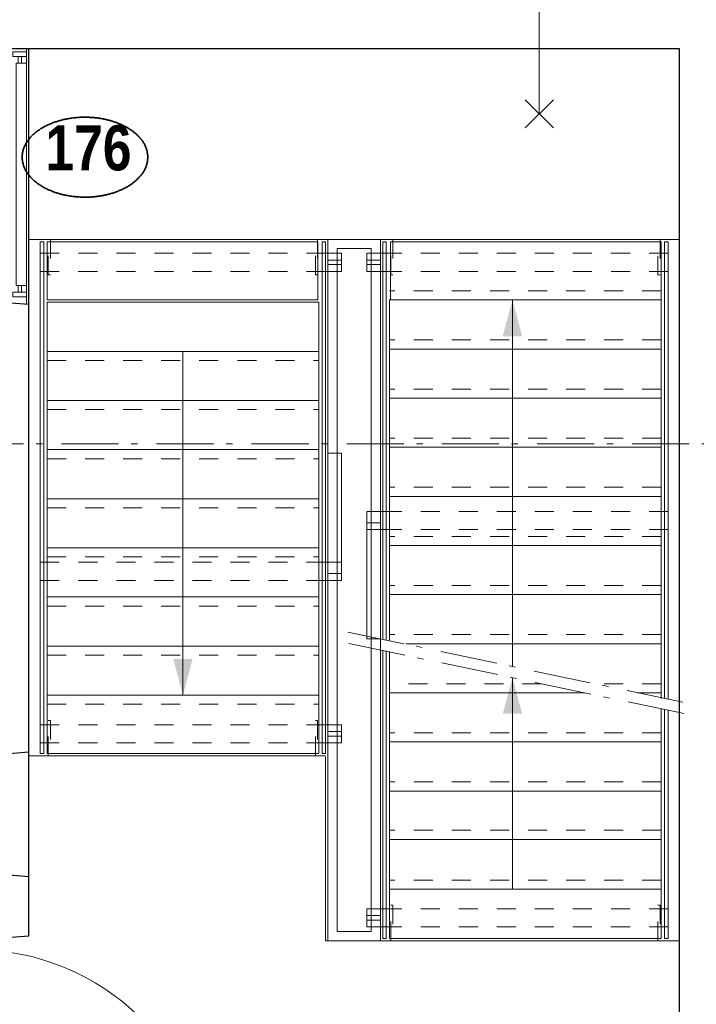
# Model space of a CAD drawing. Header units: millimetres. Extents: x 274611 to 749520, y 175257 to 298905.
# Tile 120 of 251: x 557131 to 560095, y 224359 to 228669. Entities that reach past the tile are written whole.
import ezdxf
from ezdxf.enums import TextEntityAlignment as Align

# ---------------------------------------------------------------- set-up
doc = ezdxf.new("R2010")
doc.units = ezdxf.units.MM
doc.header["$LTSCALE"] = 400
doc.linetypes.add('STYLE_01', pattern=[0.416641, 0.208282, -0.208359])
doc.linetypes.add('STYLE_06', pattern=[1.041641, 0.625, -0.208282, 0.069427, -0.138931])
for name, color, linetype, lineweight in [('BA-Brandveiligheid', 7, 'Continuous', 15), ('Binnenkozijnen', 140, 'Continuous', 15), ('Buitenkozijnen', 140, 'Continuous', 15), ('Detailaanduiding', 5, 'Continuous', 70), ('Lijn-afbreek', 140, 'STYLE_06', 15), ('mat-beton (ihwg)', 5, 'Continuous', 25), ('mat-naaldhout', 140, 'Continuous', 15), ('None', 7, 'Continuous', 9)]:
    doc.layers.add(name, color=color, linetype=linetype, lineweight=lineweight)
doc.styles.add('Arial Narrow', font='ARIALN.TTF', dxfattribs={"height": 222.25})
doc.styles.add('Arial Narrow (bold)', font='ARIALNB.TTF', dxfattribs={"height": 172.861111})
doc.styles.get("Standard").update_dxf_attribs({"font": 'arial.ttf'})

# ---------------------------------------------------------------- blocks, each defined once
blk = doc.blocks.new('*U656')
at = {"layer": 'Lijn-afbreek', "color": 43, "linetype": 'STYLE_01', "lineweight": 9}
blk.add_line((40461.1, 8705), (39271.1, 8705), dxfattribs=at)
at = {"layer": 'Lijn-afbreek', "color": 43, "linetype": 'Continuous', "lineweight": 9}
for p, q in [((40461.1, 8665), (39271.1, 8665)), ((39271.1, 8425), (39271.1, 8665)), ((40461.1, 8425), (40461.1, 8665))]:
    blk.add_line(p, q, dxfattribs=at)
blk = doc.blocks.new('*U657')
at = {"layer": 'Lijn-afbreek', "color": 43, "linetype": 'STYLE_01', "lineweight": 9}
blk.add_line((40461.1, 8275), (39271.1, 8275), dxfattribs=at)
at = {"layer": 'Lijn-afbreek', "color": 43, "linetype": 'Continuous', "lineweight": 9}
for p, q in [((40461.1, 8235), (39271.1, 8235)), ((39271.1, 7995), (39271.1, 8235)), ((40461.1, 7995), (40461.1, 8235))]:
    blk.add_line(p, q, dxfattribs=at)
blk = doc.blocks.new('*U658')
at = {"layer": 'Lijn-afbreek', "color": 43, "linetype": 'STYLE_01', "lineweight": 9}
blk.add_line((40461.1, 8490), (39271.1, 8490), dxfattribs=at)
at = {"layer": 'Lijn-afbreek', "color": 43, "linetype": 'Continuous', "lineweight": 9}
for p, q in [((40461.1, 8450), (39271.1, 8450)), ((39271.1, 8210), (39271.1, 8450)), ((40461.1, 8210), (40461.1, 8450))]:
    blk.add_line(p, q, dxfattribs=at)
blk = doc.blocks.new('*U659')
at = {"layer": 'Lijn-afbreek', "color": 43, "linetype": 'Continuous', "lineweight": 9}
for p, q in [((40461.1, 9135), (39275.8, 9135)), ((39275.8, 8880), (39275.8, 9135)), ((40461.1, 9135), (40461.1, 8880)), ((40461.1, 8880), (39275.8, 8880))]:
    blk.add_line(p, q, dxfattribs=at)
blk = doc.blocks.new('*U660')
at = {"layer": 'Lijn-afbreek', "color": 43, "linetype": 'STYLE_01', "lineweight": 9}
blk.add_line((40461.1, 8920), (39271.1, 8920), dxfattribs=at)
at = {"layer": 'Lijn-afbreek', "color": 43, "linetype": 'Continuous', "lineweight": 9}
for p, q in [((40461.1, 8880), (39271.1, 8880)), ((39271.1, 8640), (39271.1, 8880)), ((40461.1, 8640), (40461.1, 8880))]:
    blk.add_line(p, q, dxfattribs=at)
blk = doc.blocks.new('*U661')
at = {"layer": 'Lijn-afbreek', "color": 8, "linetype": 'STYLE_01', "lineweight": 5}
blk.add_line((40461.1, 8060), (39271.1, 8060), dxfattribs=at)
at = {"layer": 'Lijn-afbreek', "color": 8, "linetype": 'Continuous', "lineweight": 5}
for p, q in [((40461.1, 8020), (39271.1, 8020)), ((39271.1, 7780), (39271.1, 8020)), ((40461.1, 7780), (40461.1, 8020))]:
    blk.add_line(p, q, dxfattribs=at)
blk = doc.blocks.new('*U662')
at = {"layer": 'Lijn-afbreek', "color": 8, "linetype": 'STYLE_01', "lineweight": 5}
blk.add_line((40461.1, 7845), (39271.1, 7845), dxfattribs=at)
at = {"layer": 'Lijn-afbreek', "color": 8, "linetype": 'Continuous', "lineweight": 5}
for p, q in [((40461.1, 7805), (39271.1, 7805)), ((39271.1, 7565), (39271.1, 7805)), ((40461.1, 7565), (40461.1, 7805))]:
    blk.add_line(p, q, dxfattribs=at)
blk = doc.blocks.new('*U663')
at = {"layer": 'Lijn-afbreek', "color": 140, "linetype": 'STYLE_01', "lineweight": 15}
blk.add_line((40461.1, 6770), (39271.1, 6770), dxfattribs=at)
at = {"layer": 'Lijn-afbreek', "color": 140, "linetype": 'Continuous', "lineweight": 15}
for p, q in [((40461.1, 6730), (39271.1, 6730)), ((39271.1, 6490), (39271.1, 6730)), ((40461.1, 6490), (40461.1, 6730))]:
    blk.add_line(p, q, dxfattribs=at)
blk = doc.blocks.new('*U664')
at = {"layer": 'Lijn-afbreek', "color": 140, "linetype": 'STYLE_01', "lineweight": 15}
blk.add_line((40461.1, 6985), (39271.1, 6985), dxfattribs=at)
at = {"layer": 'Lijn-afbreek', "color": 140, "linetype": 'Continuous', "lineweight": 15}
for p, q in [((40461.1, 6945), (39271.1, 6945)), ((39271.1, 6705), (39271.1, 6945)), ((40461.1, 6705), (40461.1, 6945))]:
    blk.add_line(p, q, dxfattribs=at)
blk = doc.blocks.new('*U665')
at = {"layer": 'Lijn-afbreek', "color": 43, "linetype": 'STYLE_01', "lineweight": 9}
blk.add_line((40461.1, 6558.5), (39271.1, 6558.5), dxfattribs=at)
at = {"layer": 'Lijn-afbreek', "color": 43, "linetype": 'Continuous', "lineweight": 9}
for p, q in [((40461.1, 6518.5), (39271.1, 6518.5)), ((39271.1, 6278.5), (39271.1, 6518.5)), ((40461.1, 6278.5), (40461.1, 6518.5))]:
    blk.add_line(p, q, dxfattribs=at)
blk = doc.blocks.new('*U666')
at = {"layer": 'Lijn-afbreek', "color": 43, "linetype": 'STYLE_01', "lineweight": 9}
blk.add_line((40461.1, 6340), (39271.1, 6340), dxfattribs=at)
at = {"layer": 'Lijn-afbreek', "color": 43, "linetype": 'Continuous', "lineweight": 9}
for p, q in [((39271.1, 6085), (39271.1, 6325)), ((40461.1, 6300), (39271.1, 6300)), ((40461.1, 6085), (40461.1, 6325)), ((40461.1, 6085), (39271.1, 6085))]:
    blk.add_line(p, q, dxfattribs=at)
blk = doc.blocks.new('*U667')
at = {"layer": 'Lijn-afbreek', "color": 8, "linetype": 'Continuous', "lineweight": 5}
for p, q in [((39809.4, 7276.1), (39809.4, 8880)), ((40461.1, 7590), (39271.1, 7590)), ((39271.1, 7390.1), (39271.1, 7590)), ((40461.1, 7375), (39342.2, 7375)), ((39271.1, 7135), (39271.1, 7340.9)), ((39809.4, 6300), (39809.4, 7226.9)), ((40461.1, 7160), (40357.5, 7160))]:
    blk.add_line(p, q, dxfattribs=at)
at = {"layer": 'Lijn-afbreek', "color": 8, "linetype": 'STYLE_01', "lineweight": 5}
for p, q in [((40461.1, 7630), (39271.1, 7630)), ((40461.1, 7415), (39271.1, 7415)), ((40461.1, 7200), (40168.6, 7200))]:
    blk.add_line(p, q, dxfattribs=at)
at = {"layer": 'Lijn-afbreek', "color": 43, "linetype": 'Continuous', "lineweight": 9}
for p, q in [((40461.1, 7350), (40461.1, 7590)), ((40461.1, 7135), (40461.1, 7375)), ((39271.1, 6920), (39271.1, 7160)), ((40461.1, 7138.1), (40461.1, 7160))]:
    blk.add_line(p, q, dxfattribs=at)
at = {"layer": 'Lijn-afbreek', "color": 140, "linetype": 'STYLE_01', "lineweight": 15}
blk.add_line((39936.7, 7200), (39271.1, 7200), dxfattribs=at)
at = {"layer": 'Lijn-afbreek', "color": 140, "linetype": 'Continuous', "lineweight": 15}
for p, q in [((40125.6, 7160), (39271.1, 7160)), ((40461.1, 6920), (40461.1, 7088.9))]:
    blk.add_line(p, q, dxfattribs=at)
at = {"layer": 'Lijn-afbreek', "color": 8, "lineweight": 5}
for points in [[(39809.4, 8880), (39852, 8721.3), (39766.9, 8721.3)], [(39809.4, 7226.9), (39852, 7068.2), (39766.9, 7068.2)]]:
    blk.add_solid(points, dxfattribs=at)
at = {"layer": 'None', "color": 7}
for name in ['*U659', '*U660', '*U656', '*U658', '*U657', '*U661', '*U662', '*U664', '*U663', '*U665', '*U666']:
    blk.add_blockref(name, (0, 0), dxfattribs=at)
blk = doc.blocks.new('*U668')
at = {"layer": 'Lijn-afbreek', "color": 43, "linetype": 'Continuous', "lineweight": 9}
for p, q in [((37771.1, 9135), (38956.4, 9135)), ((37771.1, 9135), (37771.1, 8880)), ((38956.4, 8880), (38956.4, 9135)), ((37771.1, 8880), (38956.4, 8880))]:
    blk.add_line(p, q, dxfattribs=at)
blk = doc.blocks.new('*U669')
at = {"layer": 'Lijn-afbreek', "color": 43, "linetype": 'Continuous', "lineweight": 9}
for p, q in [((37771.1, 8655), (37771.1, 8415)), ((37771.1, 8655), (38961.1, 8655)), ((38961.1, 8655), (38961.1, 8415)), ((37771.1, 8440), (38961.1, 8440))]:
    blk.add_line(p, q, dxfattribs=at)
at = {"layer": 'Lijn-afbreek', "color": 43, "linetype": 'STYLE_01', "lineweight": 9}
blk.add_line((37771.1, 8400), (38961.1, 8400), dxfattribs=at)
blk = doc.blocks.new('*U670')
at = {"layer": 'Lijn-afbreek', "color": 43, "linetype": 'Continuous', "lineweight": 9}
for p, q in [((37771.1, 8440), (37771.1, 8200)), ((37771.1, 8440), (38961.1, 8440)), ((38961.1, 8440), (38961.1, 8200)), ((37771.1, 8225), (38961.1, 8225))]:
    blk.add_line(p, q, dxfattribs=at)
at = {"layer": 'Lijn-afbreek', "color": 43, "linetype": 'STYLE_01', "lineweight": 9}
blk.add_line((37771.1, 8185), (38961.1, 8185), dxfattribs=at)
blk = doc.blocks.new('*U671')
at = {"layer": 'Lijn-afbreek', "color": 43, "linetype": 'Continuous', "lineweight": 9}
for p, q in [((37771.1, 8225), (37771.1, 7985)), ((37771.1, 8225), (38961.1, 8225)), ((38961.1, 8225), (38961.1, 7985)), ((37771.1, 8010), (38961.1, 8010))]:
    blk.add_line(p, q, dxfattribs=at)
at = {"layer": 'Lijn-afbreek', "color": 43, "linetype": 'STYLE_01', "lineweight": 9}
blk.add_line((37771.1, 7970), (38961.1, 7970), dxfattribs=at)
blk = doc.blocks.new('*U672')
at = {"layer": 'Lijn-afbreek', "color": 43, "linetype": 'Continuous', "lineweight": 9}
for p, q in [((37771.1, 8010), (37771.1, 7770)), ((37771.1, 8010), (38961.1, 8010)), ((38961.1, 8010), (38961.1, 7770)), ((37771.1, 7795), (38961.1, 7795))]:
    blk.add_line(p, q, dxfattribs=at)
at = {"layer": 'Lijn-afbreek', "color": 43, "linetype": 'STYLE_01', "lineweight": 9}
blk.add_line((37771.1, 7755), (38961.1, 7755), dxfattribs=at)
blk = doc.blocks.new('*U673')
at = {"layer": 'Lijn-afbreek', "color": 43, "linetype": 'Continuous', "lineweight": 9}
for p, q in [((37771.1, 7795), (37771.1, 7555)), ((37771.1, 7795), (38961.1, 7795)), ((38961.1, 7795), (38961.1, 7555)), ((37771.1, 7580), (38961.1, 7580))]:
    blk.add_line(p, q, dxfattribs=at)
at = {"layer": 'Lijn-afbreek', "color": 43, "linetype": 'STYLE_01', "lineweight": 9}
blk.add_line((37771.1, 7540), (38961.1, 7540), dxfattribs=at)
blk = doc.blocks.new('*U674')
at = {"layer": 'Lijn-afbreek', "color": 43, "linetype": 'Continuous', "lineweight": 9}
for p, q in [((37771.1, 7580), (37771.1, 7340)), ((37771.1, 7580), (38961.1, 7580)), ((38961.1, 7580), (38961.1, 7340)), ((37771.1, 7365), (38961.1, 7365))]:
    blk.add_line(p, q, dxfattribs=at)
at = {"layer": 'Lijn-afbreek', "color": 43, "linetype": 'STYLE_01', "lineweight": 9}
blk.add_line((37771.1, 7325), (38961.1, 7325), dxfattribs=at)
blk = doc.blocks.new('*U675')
at = {"layer": 'Lijn-afbreek', "color": 43, "linetype": 'Continuous', "lineweight": 9}
for p, q in [((37771.1, 7365), (37771.1, 7125)), ((37771.1, 7365), (38961.1, 7365)), ((38961.1, 7365), (38961.1, 7125)), ((37771.1, 7150), (38961.1, 7150))]:
    blk.add_line(p, q, dxfattribs=at)
at = {"layer": 'Lijn-afbreek', "color": 43, "linetype": 'STYLE_01', "lineweight": 9}
blk.add_line((37771.1, 7110), (38961.1, 7110), dxfattribs=at)
blk = doc.blocks.new('*U676')
at = {"layer": 'Lijn-afbreek', "color": 43, "linetype": 'Continuous', "lineweight": 9}
for p, q in [((37771.1, 8870), (37771.1, 8630)), ((37771.1, 8870), (38961.1, 8870)), ((38961.1, 8870), (38961.1, 8630)), ((37771.1, 8655), (38961.1, 8655))]:
    blk.add_line(p, q, dxfattribs=at)
at = {"layer": 'Lijn-afbreek', "color": 43, "linetype": 'STYLE_01', "lineweight": 9}
blk.add_line((37771.1, 8615), (38961.1, 8615), dxfattribs=at)
blk = doc.blocks.new('*U677')
at = {"layer": 'Lijn-afbreek', "color": 8, "linetype": 'Continuous', "lineweight": 5}
blk.add_line((38366.1, 8655), (38366.1, 7150), dxfattribs=at)
at = {"layer": 'Lijn-afbreek', "color": 8, "lineweight": 5}
blk.add_solid([(38366.1, 7150), (38323.6, 7308.8), (38408.6, 7308.8)], dxfattribs=at)
at = {"layer": 'None', "color": 43, "linetype": 'Continuous', "lineweight": 9}
blk.add_lwpolyline([(37771.1, 7150), (38961.1, 7150), (38961.1, 6895), (37771.1, 6895)], close=True, dxfattribs=at)
at = {"layer": 'None', "color": 7}
for name in ['*U668', '*U676', '*U669', '*U670', '*U671', '*U672', '*U673', '*U674', '*U675']:
    blk.add_blockref(name, (0, 0), dxfattribs=at)
blk = doc.blocks.new('*U678')
at = {"layer": 'Lijn-afbreek', "color": 43, "linetype": 'Continuous', "lineweight": 9}
for points in [[(37756.1, 6895), (37741.1, 6895), (37741.1, 9135), (37756.1, 9135)], [(38991.1, 6895), (38976.1, 6895), (38976.1, 9135), (38991.1, 9135)]]:
    blk.add_lwpolyline(points, close=True, dxfattribs=at)
for points in [[(39256.1, 7393.1), (39256.1, 9135), (39241.1, 9135), (39241.1, 7396.1)], [(40491.1, 7132.1), (40491.1, 9135), (40476.1, 9135), (40476.1, 7135.1)], [(39256.1, 7343.9), (39256.1, 6085), (39241.1, 6085), (39241.1, 7346.9)], [(40491.1, 7082.9), (40491.1, 6085), (40476.1, 6085), (40476.1, 7085.9)]]:
    blk.add_lwpolyline(points, dxfattribs=at)
at = {"layer": 'None', "color": 43, "linetype": 'Continuous', "lineweight": 9}
for p, q in [((38991.1, 6885), (37691.1, 6885)), ((38991.1, 6075), (38991.1, 6880)), ((38991.1, 6075), (40541.1, 6075))]:
    blk.add_line(p, q, dxfattribs=at)
at = {"layer": 'None', "color": 140, "linetype": 'Continuous', "lineweight": 15}
blk.add_lwpolyline([(40541.1, 9145), (40541.1, 9980), (37691.1, 9980), (37691.1, 9145)], close=True, dxfattribs=at)
at = {"layer": 'None', "color": 7}
for name in ['*U677', '*U667']:
    blk.add_blockref(name, (0, 0), dxfattribs=at)
blk = doc.blocks.new('*U679')
at = {"layer": 'Lijn-afbreek', "color": 43, "linetype": 'STYLE_01', "lineweight": 9}
for points in [[(37741.1, 9005), (38991.1, 9005), (38991.1, 9085), (37741.1, 9085)], [(40491.1, 7954.7), (39241.1, 7954.7), (39241.1, 7874.7), (40491.1, 7874.7)], [(37741.1, 7652.4), (38991.1, 7652.4), (38991.1, 7732.4), (37741.1, 7732.4)], [(37741.1, 6940.7), (38991.1, 6940.7), (38991.1, 7020.7), (37741.1, 7020.7)], [(40491.1, 6215), (39241.1, 6215), (39241.1, 6135), (40491.1, 6135)]]:
    blk.add_lwpolyline(points, close=True, dxfattribs=at)
at = {"layer": 'Lijn-afbreek', "color": 43, "linetype": 'Continuous', "lineweight": 9}
for points in [[(39061.1, 9005), (38991.1, 9005), (38991.1, 9085), (39061.1, 9085)], [(39171.1, 9035), (39231.1, 9035), (39231.1, 9055), (39171.1, 9055)], [(39171.1, 7954.7), (39241.1, 7954.7), (39241.1, 7874.7), (39171.1, 7874.7)], [(39171.1, 7396.4), (39231.1, 7396.4), (39231.1, 7904.7), (39171.1, 7904.7)], [(39061.1, 7652.4), (38991.1, 7652.4), (38991.1, 7732.4), (39061.1, 7732.4)], [(39061.1, 6940.7), (38991.1, 6940.7), (38991.1, 7020.7), (39061.1, 7020.7)], [(39171.1, 6215), (39241.1, 6215), (39241.1, 6135), (39171.1, 6135)]]:
    blk.add_lwpolyline(points, close=True, dxfattribs=at)
at = {"layer": 'Lijn-afbreek', "color": 140, "linetype": 'Continuous', "lineweight": 15}
for points in [[(39061.1, 9035), (39001.1, 9035), (39001.1, 9055), (39061.1, 9055)], [(39061.1, 7682.4), (39001.1, 7682.4), (39001.1, 8209.4), (39061.1, 8209.4)], [(39061.1, 6970.7), (39001.1, 6970.7), (39001.1, 6990.7), (39061.1, 6990.7)], [(39171.1, 6185), (39231.1, 6185), (39231.1, 6165), (39171.1, 6165)]]:
    blk.add_lwpolyline(points, close=True, dxfattribs=at)
at = {"layer": 'Lijn-afbreek', "color": 8, "linetype": 'Continuous', "lineweight": 5}
blk.add_lwpolyline([(39171.1, 9005), (39241.1, 9005), (39241.1, 9085), (39171.1, 9085)], close=True, dxfattribs=at)
at = {"layer": 'Lijn-afbreek', "color": 8, "linetype": 'STYLE_01', "lineweight": 5}
blk.add_lwpolyline([(40491.1, 9005), (39241.1, 9005), (39241.1, 9085), (40491.1, 9085)], close=True, dxfattribs=at)
at = {"layer": 'None', "color": 140, "linetype": 'Continuous', "lineweight": 15}
for p, q in [((39001.1, 6965.7), (39001.1, 9145)), ((39001.1, 9145), (39231.1, 9145)), ((39041.1, 6965.7), (39041.1, 9105)), ((39041.1, 9105), (39191.1, 9105)), ((39191.1, 7370), (39191.1, 6115)), ((39231.1, 7370), (39231.1, 6075)), ((39001.1, 6075), (39001.1, 6965.7)), ((39041.1, 6115), (39041.1, 6965.7)), ((39191.1, 6115), (39041.1, 6115)), ((39231.1, 6075), (39001.1, 6075))]:
    blk.add_line(p, q, dxfattribs=at)
at = {"layer": 'None', "color": 43, "linetype": 'Continuous', "lineweight": 9}
for p, q in [((39231.1, 9145), (39231.1, 7370)), ((39191.1, 9105), (39191.1, 7370))]:
    blk.add_line(p, q, dxfattribs=at)
at = {"layer": 'None', "color": 43, "linetype": 'STYLE_01', "lineweight": 9}
for points in [[(37776.1, 9145), (37786.1, 9145), (37786.1, 8989.8), (37776.1, 8989.8)], [(38946.1, 9145), (38956.1, 9145), (38956.1, 8989.8), (38946.1, 8989.8)], [(39276.1, 9145), (39286.1, 9145), (39286.1, 8989.8), (39276.1, 8989.8)], [(40446.1, 9145), (40456.1, 9145), (40456.1, 8989.8), (40446.1, 8989.8)], [(37776.1, 7039.1), (37786.1, 7039.1), (37786.1, 6885), (37776.1, 6885)], [(38946.1, 7039.1), (38956.1, 7039.1), (38956.1, 6885), (38946.1, 6885)], [(39276.1, 6230.2), (39286.1, 6230.2), (39286.1, 6075), (39276.1, 6075)], [(40446.1, 6230.2), (40456.1, 6230.2), (40456.1, 6075), (40446.1, 6075)]]:
    blk.add_lwpolyline(points, close=True, dxfattribs=at)
blk = doc.blocks.new('*U680')
at = {"layer": 'Lijn-afbreek', "lineweight": 15}
for p, q in [((40556.5, 7119), (39085.6, 7427)), ((40561, 7069), (39090.1, 7377))]:
    blk.add_line(p, q, dxfattribs=at)
blk = doc.blocks.new('*U681')
at = {"layer": 'None', "color": 7}
for name in ['*U678', '*U679', '*U680']:
    blk.add_blockref(name, (0, 0), dxfattribs=at)
blk = doc.blocks.new('060min Y')
at = {"layer": 'BA-Brandveiligheid', "color": 7, "linetype": 'Continuous', "lineweight": 15}
for p, q in [((-61.7, 480.2), (61.7, 356.7)), ((61.7, 480.2), (-61.7, 356.7)), ((0, -418.5), (0, 418.5)), ((-61.7, -480.2), (61.7, -356.7)), ((61.7, -480.2), (-61.7, -356.7))]:
    blk.add_line(p, q, dxfattribs=at)
at = {"layer": 'BA-Brandveiligheid', "color": 43, "insert": (-89.5, 813), "char_height": 177.8, "attachment_point": 1, "style": 'Arial Narrow'}
blk.add_mtext('60', dxfattribs=at)
blk = doc.blocks.new('1200 pui trappenhuis recht')
at = {"layer": 'Buitenkozijnen', "color": 92, "linetype": 'Continuous', "lineweight": 25}
for p, q in [((77.7, 450), (77.7, 200)), ((1197.7, 450), (1177.7, 200))]:
    blk.add_line(p, q, dxfattribs=at)
at = {"layer": 'Buitenkozijnen', "color": 43, "linetype": 'Continuous', "lineweight": 9}
blk.add_lwpolyline([(1217.7, 37), (1217.7, 0), (37.7, 0), (37.7, 37), (25.7, 37), (25.7, 200), (77.7, 200), (77.7, 450), (1197.7, 450), (1177.7, 200), (1229.7, 200), (1229.7, 37)], close=True, dxfattribs=at)
at = {"layer": 'mat-beton (ihwg)', "color": 8, "lineweight": 5}
for p, q in [((77.7, 440), (1196.9, 440)), ((77.7, 200), (1177.7, 200))]:
    blk.add_line(p, q, dxfattribs=at)
at = {"layer": 'None', "color": 8, "linetype": 'Continuous', "lineweight": 5}
blk.add_line((75.7, 195), (1179.7, 195), dxfattribs=at)
at = {"layer": 'None', "color": 43, "linetype": 'Continuous', "lineweight": 9}
for points in [[(111.3, 440), (91.3, 440), (91.3, 380), (111.3, 380)], [(1114.1, 440), (1114.1, 395), (141.3, 395), (141.3, 440)], [(1144.1, 440), (1164.1, 440), (1164.1, 380), (1144.1, 380)]]:
    blk.add_lwpolyline(points, close=True, dxfattribs=at)
at = {"layer": 'None', "color": 8, "linetype": 'Continuous', "lineweight": 5}
for points in [[(111.3, 417.5), (141.3, 417.5), (141.3, 402.8), (111.3, 402.8)], [(1144.1, 417.5), (1114.1, 417.5), (1114.1, 402.8), (1144.1, 402.8)]]:
    blk.add_lwpolyline(points, close=True, dxfattribs=at)
at = {"layer": 'None', "color": 92, "linetype": 'Continuous', "lineweight": 25}
for points in [[(25.7, 195), (75.7, 195), (75.7, 34), (61, 34), (61, 0), (44.6, 0), (44.6, 43.5), (25.7, 43.5)], [(1229.7, 195), (1179.7, 195), (1179.7, 34), (1194.3, 34), (1194.3, 0), (1210.8, 0), (1210.8, 43.5), (1229.7, 43.5)]]:
    blk.add_lwpolyline(points, close=True, dxfattribs=at)
at = {"layer": 'None', "color": 140, "linetype": 'Continuous', "lineweight": 15}
blk.add_lwpolyline([(61, 34), (1194.3, 34), (1194.3, 0), (61, 0)], close=True, dxfattribs=at)
blk = doc.blocks.new('*U1205')
at = {"layer": 'Buitenkozijnen', "color": 92, "linetype": 'Continuous', "lineweight": 25}
for p, q in [((37691.1, 6900), (37441.1, 6880)), ((37691.1, 6355), (37441.1, 6375))]:
    blk.add_line(p, q, dxfattribs=at)
at = {"layer": 'Buitenkozijnen', "color": 43, "linetype": 'Continuous', "lineweight": 9}
blk.add_lwpolyline([(37291.1, 6367.5), (37291.1, 6420), (37241.1, 6420), (37241.1, 6835), (37291.1, 6835), (37291.1, 6887.5), (37441.1, 6887.5), (37441.1, 6880), (37691.1, 6900), (37691.1, 6355), (37441.1, 6375), (37441.1, 6367.5)], close=True, dxfattribs=at)
at = {"layer": 'None', "color": 8, "linetype": 'Continuous', "lineweight": 5}
blk.add_line((37431.1, 6815.8), (37431.1, 6439.3), dxfattribs=at)
at = {"layer": 'None', "color": 92, "linetype": 'Continuous', "lineweight": 25}
for points in [[(37421.1, 6886.8), (37421.1, 6847.8), (37399.4, 6847.8), (37399.4, 6866.8), (37356.1, 6866.8), (37356.1, 6821), (37241.1, 6821), (37241.1, 6825), (37347.1, 6825), (37347.1, 6886.8), (37366.1, 6886.8), (37366.1, 6886.8)], [(37421.1, 6368.3), (37421.1, 6407.3), (37399.4, 6407.3), (37399.4, 6388.3), (37356.1, 6388.3), (37356.1, 6434), (37241.1, 6434), (37241.1, 6430), (37347.1, 6430), (37347.1, 6368.3), (37366.1, 6368.3), (37366.1, 6368.3)]]:
    blk.add_lwpolyline(points, close=True, dxfattribs=at)
for points in [[(37421.1, 6865.8), (37431.1, 6865.8), (37431.1, 6815.8), (37371.1, 6815.8), (37371.1, 6840.9), (37389.2, 6840.9), (37389.2, 6847.8), (37416.4, 6847.8)], [(37421.1, 6389.3), (37431.1, 6389.3), (37431.1, 6439.3), (37371.1, 6439.3), (37371.1, 6414.1), (37389.2, 6414.1), (37389.2, 6407.3), (37416.4, 6407.3)]]:
    blk.add_lwpolyline(points, dxfattribs=at)
at = {"layer": 'None', "color": 140, "linetype": 'Continuous', "lineweight": 15}
blk.add_lwpolyline([(37406.9, 6827.5), (37406.9, 6427.5), (37380.5, 6427.5), (37380.5, 6827.5)], close=True, dxfattribs=at)
blk = doc.blocks.new('*U1206')
at = {"layer": 'Binnenkozijnen', "color": 92, "linetype": 'Continuous', "lineweight": 25}
for points in [[(37434.6, 5972.1), (37435.1, 5972.1), (37435.1, 6037), (37431.4, 6037), (37431.4, 6022.1), (37382.6, 6022.1), (37382.6, 6012.1), (37375.1, 6012.1), (37375.1, 5952.1), (37378.6, 5952.1), (37378.6, 5972.1), (37392.6, 5972.1)], [(37434.6, 5078), (37435.1, 5078), (37435.1, 5013), (37431.4, 5013), (37431.4, 5028), (37382.6, 5028), (37382.6, 5038), (37375.1, 5038), (37375.1, 5098), (37378.6, 5098), (37378.6, 5078), (37392.6, 5078)]]:
    blk.add_lwpolyline(points, dxfattribs=at)
for points in [[(37392.6, 5972.1), (37434.6, 5972.1), (37434.6, 5952.1), (37392.6, 5952.1)], [(37392.6, 5098), (37434.6, 5098), (37434.6, 5078), (37392.6, 5078)]]:
    blk.add_lwpolyline(points, close=True, dxfattribs=at)
at = {"layer": 'None', "color": 8, "linetype": 'Continuous', "lineweight": 5}
blk.add_line((37434.6, 5952.1), (37434.6, 5098), dxfattribs=at)
at = {"layer": 'None', "color": 43, "linetype": 'Continuous', "lineweight": 9}
blk.add_line((37434.6, 5010.6), (38493.8, 5015.9), dxfattribs=at)
at = {"layer": 'None', "color": 92, "linetype": 'Continuous', "lineweight": 25}
for points in [[(37435.1, 6081.1), (37435.1, 6041.1), (37427.6, 6042.1), (37427.6, 6032.1), (37378.6, 6032.1), (37378.6, 6016.1), (37241.1, 6016.1), (37241.1, 6020.1), (37371.1, 6020.1), (37371.1, 6066.1), (37371.1, 6066.1), (37371.1, 6082.1)], [(37435.1, 4969), (37435.1, 5009), (37427.6, 5008), (37427.6, 5018), (37378.6, 5018), (37378.6, 5034), (37241.1, 5034), (37241.1, 5030), (37371.1, 5030), (37371.1, 4984), (37371.1, 4984), (37371.1, 4968)]]:
    blk.add_lwpolyline(points, close=True, dxfattribs=at)
at = {"layer": 'None', "color": 140, "linetype": 'Continuous', "lineweight": 15}
blk.add_lwpolyline([(37388.1, 5094.7), (37388.1, 5952.9), (37375.1, 5952.9), (37375.1, 6012.1), (37367.1, 6012.1), (37367.1, 5038), (37375.1, 5038), (37375.1, 5094.7)], close=True, dxfattribs=at)
at = {"layer": 'None', "color": 43, "linetype": 'Continuous', "lineweight": 9}
blk.add_arc((37446.1, 4989), 1048.1, 1.4703, 90, dxfattribs=at)
blk = doc.blocks.new('*U1207')
at = {"layer": 'mat-naaldhout', "color": 92, "lineweight": 25}
blk.add_line((37691.1, 6095), (37441.1, 6075), dxfattribs=at)
at = {"layer": 'Binnenkozijnen', "color": 7}
blk.add_blockref('*U1205', (0, 0), dxfattribs=at)
at = {"layer": 'None', "color": 7}
blk.add_blockref('*U1206', (0, 0), dxfattribs=at)
blk = doc.blocks.new('Detail')
at = {"layer": 'Detailaanduiding', "color": 1, "linetype": 'Continuous', "lineweight": 35}
blk.add_open_spline([(-134.1, 153.9), (-70.3, 177.4), (77, 177.4), (140.9, 153.9), (204.7, 130.5), (241.5, 89.9), (278.4, 49.3), (278.4, 2.4), (278.4, -44.5), (241.5, -85.1), (204.7, -125.7), (140.9, -149.2), (77, -172.6), (-70.3, -172.6), (-134.1, -149.2), (-198, -125.7), (-234.8, -85.1), (-271.6, -44.5), (-271.6, 2.4), (-271.6, 49.3), (-234.8, 89.9), (-198, 130.5), (-134.1, 153.9)], degree=2, knots=[0, 0, 0, 0.097932, 0.195864, 0.195864, 0.280023, 0.280023, 0.347931, 0.347931, 0.415846, 0.415846, 0.5, 0.5, 0.597932, 0.695864, 0.695864, 0.780023, 0.780023, 0.847931, 0.847931, 0.915846, 0.915846, 1, 1, 1], dxfattribs=at)
at = {"layer": 'Detailaanduiding', "style": 'Arial Narrow (bold)'}
blk.add_attdef('Detail', text='', height=197.6, dxfattribs=at).set_placement((-170.2, 142.2), align=Align.TOP_LEFT)
at = {"layer": 'None', "color": 0, "flags": 1}
blk.add_attdef('Fragment', (-271.6, -528.2), '', height=197.6, dxfattribs=at)

msp = doc.modelspace()

# ---------------------------------------------------------------- linework, layer by layer
at = {"layer": 'mat-beton (ihwg)', "color": 92, "lineweight": 25}
for p, q in [((560021.32162, 228542.18898), (557171.32162, 228542.18898)), ((560021.32162, 223537.18879), (560021.32162, 228542.18898))]:
    msp.add_line(p, q, dxfattribs=at)
at = {"layer": 'mat-beton (ihwg)', "lineweight": 25}
msp.add_line((557171.32162, 224657.18879), (557171.32162, 228542.18898), dxfattribs=at)
at = {"layer": 'None', "color": 43, "linetype": 'STYLE_06', "lineweight": 9}
msp.add_line((574230.18099, 226812.18879), (555522.21099, 226812.18879), dxfattribs=at)

# ---------------------------------------------------------------- block references
at = {"layer": 'Binnenkozijnen', "color": 7, "rotation": 270}
msp.add_blockref('1200 pui trappenhuis recht', (556721.32519, 228619.85595), dxfattribs=at)
at = {"layer": 'Detailaanduiding', "color": 7}
msp.add_blockref('Detail', (557413.70307, 228064.97018), dxfattribs=at).add_auto_attribs({'Detail': '176'})
at = {"layer": 'None', "color": 7}
for name, p in [('060min Y', (559407.26821, 228675.76639)), ('*U681', (519480.22162, 218562.18879)), ('*U1207', (519480.22162, 218562.18879))]:
    msp.add_blockref(name, p, dxfattribs=at)

doc.saveas('drawing.dxf')
